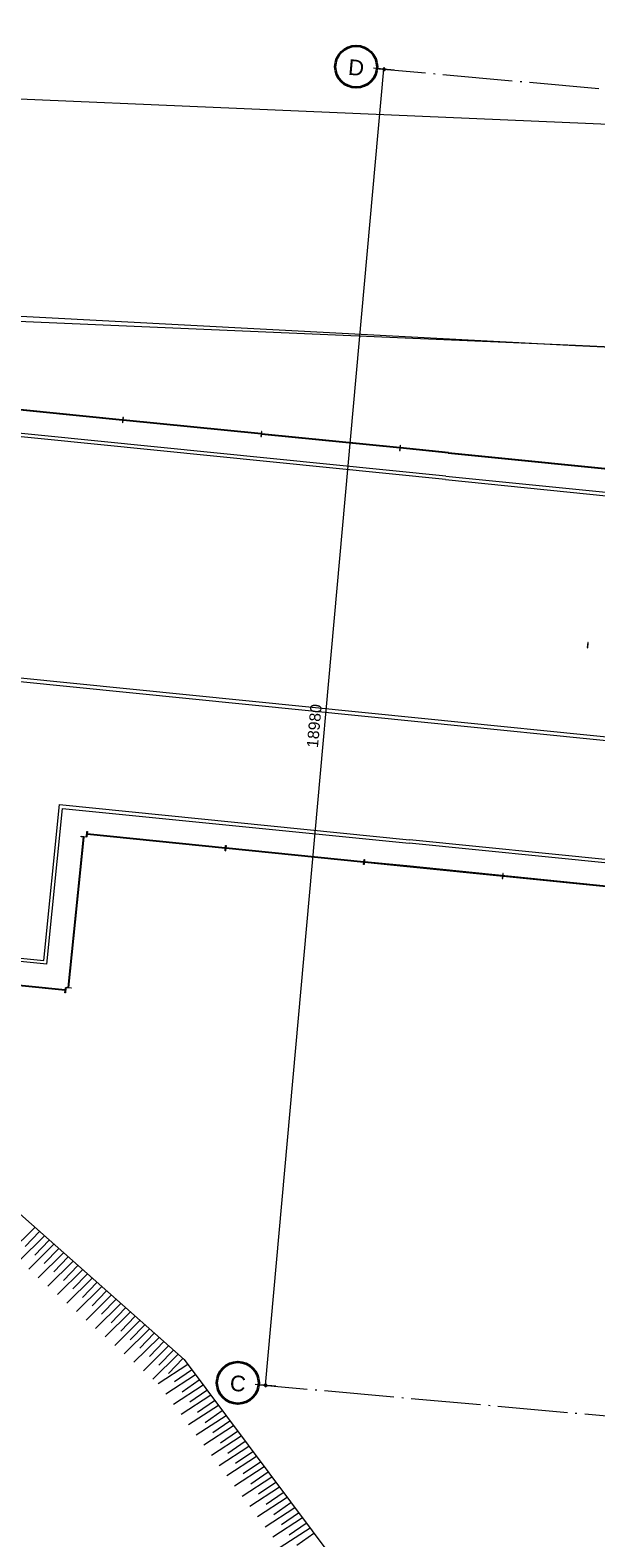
# Model space of a CAD drawing. Extents: x -294884 to 286267, y 0 to 1429765.
# Tile 25 of 178: x -15314 to -7193, y 193409 to 215066. Entities that reach past the tile are written whole.
import ezdxf

# ---------------------------------------------------------------- set-up
doc = ezdxf.new("R2010")
doc.units = 0
doc.header["$MEASUREMENT"] = 0
doc.linetypes.add('DASHDOT', pattern=[1250, 1000, -112.5, 25, -112.5])
for name, color, linetype in [('A-0020-KADER', 8, 'Continuous'), ('A-0030-STRAMIEN', 1, 'Continuous'), ('A-0038-STR-MAATLIJN', 1, 'Continuous'), ('A-1130-TXT+MT-BE', 1, 'Continuous')]:
    doc.layers.add(name, color=color, linetype=linetype)
doc.dimstyles.new('@D00GM', dxfattribs={"dimtxt": 135, "dimasz": 1, "dimexe": 0.18, "dimexo": 0.0625, "dimgap": 13.5, "dimtad": 1, "dimdec": 0, "dimzin": 0, "dimdsep": 46, "dimtxsty": 'Standard', "dimblk": '^SD00____100_10', "dimcen": 0.09, "dimse1": 1, "dimse2": 1, "dimclrd": 1, "dimadec": 0, "dimazin": 0, "dimtfac": 1, "dimtdec": 4, "dimtmove": 0, "dimatfit": 3, "dimfxl": 0, "dimtolj": 1, "dimtzin": 0, "dimlwd": 13, "dimarcsym": 0})
doc.dimstyles.new('@D03ST', dxfattribs={"dimtxt": 162, "dimasz": 1, "dimexe": 0.18, "dimexo": 0.0625, "dimgap": 16.2, "dimtad": 1, "dimdec": 0, "dimzin": 0, "dimdsep": 46, "dimtxsty": 'Standard', "dimblk": '^SD03____100_10', "dimcen": 0.09, "dimse1": 1, "dimse2": 1, "dimclrd": 1, "dimadec": 0, "dimazin": 0, "dimtfac": 1, "dimtdec": 4, "dimtmove": 0, "dimatfit": 3, "dimfxl": 0, "dimtolj": 1, "dimtzin": 0, "dimlwd": 13, "dimarcsym": 0})

# ---------------------------------------------------------------- blocks, each defined once
blk = doc.blocks.new('*D')
at = {"color": 7, "linetype": 'Continuous', "lineweight": 18}
for points in [[(63166, 119959), (63144, 119983), (63120, 119961), (63142, 119937)], [(79555, 118858), (79535, 118883), (79510, 118863), (79530, 118838)], [(78980, 118574), (78960, 118599), (78934, 118579), (78955, 118554)], [(79521, 118520), (79501, 118545), (79476, 118524), (79496, 118499)], [(79521, 118520), (79501, 118545), (79476, 118524), (79496, 118499)], [(79171, 115037), (79151, 115063), (79126, 115042), (79146, 115017)], [(79171, 115037), (79151, 115063), (79126, 115042), (79146, 115017)], [(62950, 114664), (62928, 114688), (62904, 114666), (62926, 114642)], [(78450, 113301), (78429, 113326), (78404, 113305), (78425, 113280)], [(78991, 113246), (78971, 113272), (78945, 113251), (78966, 113226)], [(78991, 113246), (78971, 113272), (78945, 113251), (78966, 113226)], [(78957, 112908), (78937, 112933), (78911, 112913), (78932, 112888)], [(-122398, 58301), (-122421, 58278), (-122398, 58255), (-122375, 58278)], [(-117098, 58298), (-117121, 58275), (-117098, 58252), (-117075, 58275)], [(26619, -2093), (26642, -2070), (26619, -2047), (26596, -2070)], [(26619, -2093), (26642, -2070), (26619, -2047), (26596, -2070)], [(31919, -2093), (31942, -2070), (31919, -2047), (31896, -2070)], [(31919, -2093), (31942, -2070), (31919, -2047), (31896, -2070)], [(117098, -58298), (117121, -58275), (117098, -58252), (117075, -58275)], [(122398, -58301), (122421, -58278), (122398, -58255), (122375, -58278)]]:
    blk.add_lwpolyline(points, close=True, dxfattribs=at)
at = {"color": 1, "linetype": 'Continuous', "lineweight": 13}
for points in [[(62927, 114665), (63143, 119960)], [(63293, 119954), (62993, 119966)], [(79682, 118845), (79383, 118875)], [(79499, 118522), (79533, 118860)], [(78427, 113303), (78957, 118577)], [(79106, 118562), (78808, 118592)], [(79148, 115040), (79499, 118522)], [(79648, 118507), (79349, 118537)], [(79648, 118507), (79349, 118537)], [(78968, 113249), (79148, 115040)], [(79298, 115025), (78999, 115055)], [(79298, 115025), (78999, 115055)], [(63077, 114659), (62777, 114671)], [(78576, 113288), (78278, 113318)], [(79118, 113234), (78819, 113264)], [(79118, 113234), (78819, 113264)], [(78934, 112910), (78968, 113249)], [(79084, 112895), (78785, 112925)], [(-122398, 58428), (-122398, 58128)], [(-117098, 58275), (-122398, 58278)], [(-117098, 58425), (-117098, 58125)], [(26619, -2220), (26619, -1920)], [(26619, -2220), (26619, -1920)], [(31919, -2220), (31919, -1920)], [(31919, -2220), (31919, -1920)], [(26619, -2070), (31919, -2070)], [(26619, -2070), (31919, -2070)], [(117098, -58425), (117098, -58125)], [(122398, -58428), (122398, -58128)], [(117098, -58275), (122398, -58278)]]:
    blk.add_lwpolyline(points, dxfattribs=at)
at = {"layer": 'A-0030-STRAMIEN', "color": 1, "linetype": 'Continuous', "lineweight": 13}
for points in [[(139855, 104285), (140818, 109496)], [(140965, 109469), (140670, 109524)], [(140003, 104257), (139708, 104312)], [(150193, -2166), (150193, -1866)], [(155493, -2166), (155493, -1866)], [(150193, -2016), (155493, -2016)], [(162027, -30782), (162027, -31082)], [(167327, -30932), (162027, -30932)], [(167327, -30782), (167327, -31082)]]:
    blk.add_lwpolyline(points, dxfattribs=at)
at = {"layer": 'A-0030-STRAMIEN', "color": 7, "linetype": 'Continuous', "lineweight": 18}
for points in [[(140840, 109492), (140822, 109519), (140795, 109501), (140814, 109474)], [(139878, 104280), (139859, 104307), (139833, 104289), (139851, 104262)], [(150193, -2039), (150216, -2016), (150193, -1993), (150170, -2016)], [(155493, -2039), (155516, -2016), (155493, -1993), (155470, -2016)], [(162027, -30909), (162004, -30932), (162027, -30955), (162050, -30932)], [(167327, -30909), (167304, -30932), (167327, -30955), (167350, -30932)]]:
    blk.add_lwpolyline(points, close=True, dxfattribs=at)
at = {"layer": 'A-0038-STR-MAATLIJN', "color": 1, "linetype": 'Continuous', "lineweight": 13}
for points in [[(54211, 116191), (54774, 129790)], [(54924, 129784), (54624, 129797)], [(93531, 103792), (95230, 122696)], [(95379, 122683), (95080, 122709)], [(54361, 116185), (54061, 116197)], [(132939, 106441), (134733, 116156)], [(134881, 116129), (134586, 116184)], [(140523, 109551), (141512, 114908)], [(141660, 114881), (141365, 114935)], [(139716, 105182), (140523, 109551)], [(140670, 109524), (140375, 109578)], [(140670, 109524), (140375, 109578)], [(133086, 106414), (132791, 106468)], [(139560, 104339), (139716, 105182)], [(139863, 105155), (139568, 105209)], [(139863, 105155), (139568, 105209)], [(139708, 104312), (139413, 104366)], [(93680, 103778), (93382, 103805)], [(58982, 102621), (58994, 102921)], [(58988, 102771), (64711, 102534)], [(64705, 102384), (64717, 102684)], [(136364, 96015), (136419, 96310)], [(136392, 96163), (141960, 95134)], [(141932, 94987), (141987, 95282)], [(98404, 84548), (98430, 84847)], [(98417, 84697), (105364, 84073)], [(105351, 83924), (105378, 84222)], [(27759, -1151), (27759, -1451)], [(41370, -1298), (27759, -1301)], [(41370, -1148), (41370, -1448)], [(80074, -1152), (80074, -1452)], [(99055, -1298), (80074, -1302)], [(99055, -1148), (99055, -1448)], [(151050, -1420), (151050, -1120)], [(151050, -1270), (160941, -1270)], [(160941, -1420), (160941, -1120)], [(150193, -1866), (150193, -1566)], [(150193, -1716), (151050, -1716)], [(151050, -1866), (151050, -1566)], [(151050, -1866), (151050, -1566)], [(151050, -1716), (155493, -1716)], [(155493, -1866), (155493, -1566)], [(155493, -1866), (155493, -1566)], [(155493, -1716), (160941, -1716)], [(160941, -1866), (160941, -1566)], [(163921, -1933), (163921, -1633)], [(167496, -1933), (167496, -1633)], [(85620, -2081), (85620, -1781)], [(85620, -2081), (85620, -1781)], [(163921, -1783), (167496, -1783)], [(87964, -2761), (87964, -2461)], [(89764, -2761), (89764, -2461)], [(89764, -2761), (89764, -2461)], [(93264, -2761), (93264, -2461)], [(87964, -2611), (89764, -2611)], [(89764, -2611), (93264, -2611)], [(16419, -29459), (16419, -29759)], [(16419, -29609), (30030, -29612)], [(30030, -29462), (30030, -29762)], [(85801, -29491), (85801, -29791)], [(85801, -29641), (104781, -29645)], [(104781, -29495), (104781, -29795)], [(156589, -30203), (156589, -29903)], [(166470, -30053), (156589, -30053)], [(166470, -30203), (166470, -29903)], [(91591, -30907), (91591, -30607)], [(95091, -30907), (95091, -30607)], [(95091, -30907), (95091, -30607)], [(96891, -30907), (96891, -30607)], [(95091, -30757), (91591, -30757)], [(96891, -30757), (95091, -30757)]]:
    blk.add_lwpolyline(points, dxfattribs=at)
at = {"layer": 'A-0038-STR-MAATLIJN', "color": 7, "linetype": 'Continuous', "lineweight": 18}
for points in [[(54797, 129790), (54775, 129813), (54751, 129791), (54773, 129768)], [(95253, 122694), (95232, 122719), (95207, 122698), (95228, 122673)], [(54234, 116190), (54212, 116214), (54188, 116192), (54210, 116168)], [(134756, 116152), (134737, 116179), (134711, 116161), (134729, 116134)], [(141535, 114904), (141516, 114930), (141490, 114912), (141508, 114885)], [(140545, 109547), (140527, 109574), (140500, 109555), (140519, 109528)], [(140545, 109547), (140527, 109574), (140500, 109555), (140519, 109528)], [(132961, 106437), (132943, 106463), (132916, 106445), (132934, 106418)], [(139738, 105178), (139720, 105205), (139693, 105186), (139712, 105159)], [(139738, 105178), (139720, 105205), (139693, 105186), (139712, 105159)], [(139583, 104335), (139564, 104362), (139538, 104343), (139556, 104317)], [(93554, 103790), (93533, 103815), (93508, 103794), (93529, 103769)], [(58987, 102748), (59011, 102770), (58989, 102794), (58965, 102772)], [(64710, 102511), (64734, 102533), (64712, 102557), (64688, 102535)], [(136387, 96140), (136414, 96158), (136396, 96185), (136369, 96167)], [(141956, 95112), (141982, 95130), (141964, 95157), (141937, 95138)], [(98415, 84674), (98440, 84695), (98419, 84720), (98394, 84699)], [(105362, 84050), (105387, 84071), (105366, 84096), (105342, 84075)], [(27759, -1278), (27736, -1301), (27759, -1324), (27782, -1301)], [(41370, -1275), (41347, -1298), (41370, -1321), (41393, -1298)], [(80074, -1279), (80051, -1302), (80074, -1325), (80097, -1302)], [(99055, -1275), (99032, -1298), (99055, -1321), (99078, -1298)], [(151050, -1293), (151073, -1270), (151050, -1247), (151027, -1270)], [(160941, -1293), (160964, -1270), (160941, -1247), (160918, -1270)], [(150193, -1739), (150216, -1716), (150193, -1693), (150170, -1716)], [(151050, -1739), (151073, -1716), (151050, -1693), (151027, -1716)], [(151050, -1739), (151073, -1716), (151050, -1693), (151027, -1716)], [(155493, -1739), (155516, -1716), (155493, -1693), (155470, -1716)], [(155493, -1739), (155516, -1716), (155493, -1693), (155470, -1716)], [(160941, -1739), (160964, -1716), (160941, -1693), (160918, -1716)], [(85620, -1954), (85643, -1931), (85620, -1908), (85597, -1931)], [(85620, -1954), (85643, -1931), (85620, -1908), (85597, -1931)], [(163921, -1806), (163944, -1783), (163921, -1760), (163898, -1783)], [(167496, -1806), (167519, -1783), (167496, -1760), (167473, -1783)], [(87964, -2634), (87987, -2611), (87964, -2588), (87941, -2611)], [(89764, -2634), (89787, -2611), (89764, -2588), (89741, -2611)], [(89764, -2634), (89787, -2611), (89764, -2588), (89741, -2611)], [(93264, -2634), (93287, -2611), (93264, -2588), (93241, -2611)], [(16419, -29586), (16442, -29609), (16419, -29632), (16396, -29609)], [(30030, -29589), (30053, -29612), (30030, -29635), (30007, -29612)], [(85801, -29618), (85824, -29641), (85801, -29664), (85778, -29641)], [(104781, -29622), (104804, -29645), (104781, -29668), (104758, -29645)], [(156589, -30076), (156566, -30053), (156589, -30030), (156612, -30053)], [(166470, -30076), (166447, -30053), (166470, -30030), (166492, -30053)], [(91591, -30780), (91568, -30757), (91591, -30734), (91614, -30757)], [(95091, -30780), (95068, -30757), (95091, -30734), (95114, -30757)], [(95091, -30780), (95068, -30757), (95091, -30734), (95114, -30757)], [(96891, -30780), (96868, -30757), (96891, -30734), (96914, -30757)]]:
    blk.add_lwpolyline(points, close=True, dxfattribs=at)
at = {"layer": 'A-0038-STR-MAATLIJN', "color": 1, "linetype": 'Continuous'}
blk.add_point((85620, -1931), dxfattribs=at)
at = {"layer": 'A-1130-TXT+MT-BE', "color": 1, "linetype": 'Continuous', "lineweight": 13}
for points in [[(62774, 119975), (63160, 129448)], [(63310, 129442), (63010, 129455)], [(62923, 119969), (62624, 119981)], [(62923, 119969), (62624, 119981)], [(62604, 115818), (62774, 119975)], [(62754, 115812), (62454, 115824)], [(62754, 115812), (62454, 115824)], [(62558, 114679), (62604, 115818)], [(62708, 114673), (62408, 114685)], [(-131879, 58064), (-131879, 57764)], [(-122398, 58058), (-122398, 57758)], [(-122398, 58058), (-122398, 57758)], [(-118237, 58056), (-118237, 57756)], [(-118237, 58056), (-118237, 57756)], [(-117097, 58055), (-117097, 57755)], [(-122398, 57908), (-131879, 57914)], [(-118237, 57906), (-122398, 57908)], [(-117097, 57905), (-118237, 57906)], [(26618, -1850), (26618, -1550)], [(26618, -1700), (27759, -1700)], [(27759, -1850), (27759, -1550)], [(27759, -1850), (27759, -1550)], [(27759, -1700), (31919, -1700)], [(31919, -1850), (31919, -1550)], [(31919, -1850), (31919, -1550)], [(31919, -1700), (41400, -1700)], [(41400, -1850), (41400, -1550)], [(25452, -30820), (25452, -30520)], [(30752, -30820), (30752, -30520)], [(25452, -30670), (30752, -30670)], [(71110, -33871), (70810, -33871)], [(70960, -34871), (70960, -33871)], [(115190, -33871), (114890, -33871)], [(115040, -34871), (115040, -33871)], [(71110, -34871), (70810, -34871)], [(115190, -34871), (114890, -34871)], [(117097, -58055), (117097, -57755)], [(118237, -58056), (118237, -57756)], [(118237, -58056), (118237, -57756)], [(122398, -58058), (122398, -57758)], [(122398, -58058), (122398, -57758)], [(131879, -58064), (131879, -57764)], [(117097, -57905), (118237, -57906)], [(118237, -57906), (122398, -57908)], [(122398, -57908), (131879, -57914)]]:
    blk.add_lwpolyline(points, dxfattribs=at)
at = {"layer": 'A-1130-TXT+MT-BE', "color": 7, "linetype": 'Continuous', "lineweight": 18}
for points in [[(63183, 129448), (63161, 129471), (63137, 129449), (63159, 129426)], [(62797, 119974), (62774, 119998), (62751, 119976), (62773, 119952)], [(62797, 119974), (62774, 119998), (62751, 119976), (62773, 119952)], [(62627, 115817), (62605, 115841), (62581, 115819), (62603, 115795)], [(62627, 115817), (62605, 115841), (62581, 115819), (62603, 115795)], [(62581, 114678), (62559, 114702), (62535, 114680), (62557, 114656)], [(-131879, 57937), (-131902, 57914), (-131879, 57891), (-131856, 57914)], [(-122398, 57931), (-122421, 57908), (-122398, 57885), (-122375, 57908)], [(-122398, 57931), (-122421, 57908), (-122398, 57885), (-122375, 57908)], [(-118237, 57929), (-118260, 57906), (-118237, 57883), (-118214, 57906)], [(-118237, 57929), (-118260, 57906), (-118237, 57883), (-118214, 57906)], [(-117097, 57928), (-117120, 57905), (-117097, 57882), (-117074, 57905)], [(26618, -1723), (26641, -1700), (26618, -1677), (26595, -1700)], [(27759, -1723), (27782, -1700), (27759, -1677), (27736, -1700)], [(27759, -1723), (27782, -1700), (27759, -1677), (27736, -1700)], [(31919, -1723), (31942, -1700), (31919, -1677), (31896, -1700)], [(31919, -1723), (31942, -1700), (31919, -1677), (31896, -1700)], [(41400, -1723), (41423, -1700), (41400, -1677), (41377, -1700)], [(25452, -30693), (25475, -30670), (25452, -30647), (25429, -30670)], [(30752, -30693), (30775, -30670), (30752, -30647), (30729, -30670)], [(70982, -33871), (70960, -33848), (70937, -33871), (70960, -33894)], [(115063, -33871), (115040, -33848), (115017, -33871), (115040, -33894)], [(70982, -34871), (70960, -34848), (70937, -34871), (70960, -34894)], [(115063, -34871), (115040, -34848), (115017, -34871), (115040, -34894)], [(117097, -57928), (117120, -57905), (117097, -57882), (117074, -57905)], [(118237, -57929), (118260, -57906), (118237, -57883), (118214, -57906)], [(118237, -57929), (118260, -57906), (118237, -57883), (118214, -57906)], [(122398, -57931), (122421, -57908), (122398, -57885), (122375, -57908)], [(122398, -57931), (122421, -57908), (122398, -57885), (122375, -57908)], [(131879, -57937), (131902, -57914), (131879, -57891), (131856, -57914)]]:
    blk.add_lwpolyline(points, close=True, dxfattribs=at)
at = {"color": 7, "linetype": 'Continuous', "char_height": 135, "attachment_point": 7, "line_spacing_factor": 0.933333}
for s, insert, rotation in [('{\\fArial|b0|i0|c12|p0;340}', (79443, 118543), 84.2582), ('{\\fArial|b0|i0|c12|p0;5300}', (62969, 117109), 87.6654), ('{\\fArial|b0|i0|c12|p0;3500}', (79246, 116581), 84.2577), ('{\\fArial|b0|i0|c12|p0;5300}', (78614, 115740), 84.2577), ('{\\fArial|b0|i0|c12|p0;1800}', (78980, 113945), 84.2577), ('{\\fArial|b0|i0|c12|p0;340}', (78879, 112931), 84.2582), ('{\\fArial|b0|i0|c12|p0;5300}', (-119954, 58369), 359.9654), ('{\\fArial|b0|i0|c12|p0;5300}', (119541, -58219), 359.9654)]:
    blk.add_mtext(s, dxfattribs=dict(at, insert=insert, rotation=rotation))
at = {"color": 7, "linetype": 'Continuous', "insert": (29063, -2013), "char_height": 135, "attachment_point": 7, "line_spacing_factor": 0.933333}
blk.add_mtext('{\\fArial|b0|i0|c12|p0;5300}', dxfattribs=at)
blk.add_mtext('{\\fArial|b0|i0|c12|p0;5300}', dxfattribs=at)
at = {"layer": 'A-0030-STRAMIEN', "color": 7, "linetype": 'Continuous', "insert": (140224, 106660), "char_height": 162, "attachment_point": 7, "rotation": 79.5354, "line_spacing_factor": 0.933333}
blk.add_mtext('{\\fArial|b0|i0|c12|p0;5300}', dxfattribs=at)
at = {"layer": 'A-0030-STRAMIEN', "color": 7, "linetype": 'Continuous', "char_height": 162, "attachment_point": 7, "line_spacing_factor": 0.933333}
for insert in [(152596, -1947), (164429, -30821)]:
    blk.add_mtext('{\\fArial|b0|i0|c12|p0;5300}', dxfattribs=dict(at, insert=insert))
at = {"layer": 'A-0038-STR-MAATLIJN', "color": 7, "linetype": 'Continuous', "char_height": 162, "attachment_point": 7, "line_spacing_factor": 0.933333}
for s, insert, rotation in [('{\\fArial|b0|i0|c12|p0;13611}', (54411, 122684), 87.6307), ('{\\fArial|b0|i0|c12|p0;18980}', (94284, 112942), 84.865), ('{\\fArial|b0|i0|c12|p0;5448}', (140905, 111999), 79.5354), ('{\\fArial|b0|i0|c12|p0;9880}', (133723, 111068), 79.535), ('{\\fArial|b0|i0|c12|p0;4443}', (140007, 107136), 79.5354), ('{\\fArial|b0|i0|c12|p0;857}', (139536, 104591), 79.5354), ('{\\fArial|b0|i0|c12|p0;5728}', (61605, 102732), 357.6307), ('{\\fArial|b0|i0|c12|p0;5662}', (138945, 95761), 349.535), ('{\\fArial|b0|i0|c12|p0;6975}', (101650, 84476), 354.865), ('{\\fArial|b0|i0|c12|p0;13611}', (34255, -1189), 0.011), ('{\\fArial|b0|i0|c12|p0;18980}', (89255, -1189), 0.011), ('{\\fArial|b0|i0|c12|p0;9890}', (155748, -1201), 0), ('{\\fArial|b0|i0|c12|p0;13611}', (22915, -29499), 359.989), ('{\\fArial|b0|i0|c12|p0;18980}', (94982, -29532), 359.989), ('{\\fArial|b0|i0|c12|p0;9880}', (161282, -29984), 360)]:
    blk.add_mtext(s, dxfattribs=dict(at, insert=insert, rotation=rotation))
for s, insert in [('{\\fArial|b0|i0|c12|p0;857}', (150436, -1647)), ('{\\fArial|b0|i0|c12|p0;4443}', (153024, -1647)), ('{\\fArial|b0|i0|c12|p0;5448}', (157970, -1647)), ('{\\fArial|b0|i0|c12|p0;3575}', (165461, -1714)), ('{\\fArial|b0|i0|c12|p0;1800}', (88617, -2542)), ('{\\fArial|b0|i0|c12|p0;3500}', (91267, -2542)), ('{\\fArial|b0|i0|c12|p0;3500}', (93094, -30688)), ('{\\fArial|b0|i0|c12|p0;1800}', (95744, -30688))]:
    blk.add_mtext(s, dxfattribs=dict(at, insert=insert))
at = {"layer": 'A-1130-TXT+MT-BE', "color": 7, "linetype": 'Continuous', "char_height": 135, "attachment_point": 7, "line_spacing_factor": 0.933333}
for s, insert, rotation in [('{\\fArial|b0|i0|c12|p0;9481}', (62901, 124508), 87.6653), ('{\\fArial|b0|i0|c12|p0;4160}', (62623, 117693), 87.6653), ('{\\fArial|b0|i0|c12|p0;1140}', (62515, 115045), 87.6653), ('{\\fArial|b0|i0|c12|p0;9481}', (-127344, 58004), 359.9653), ('{\\fArial|b0|i0|c12|p0;4160}', (-120524, 58000), 359.9653), ('{\\fArial|b0|i0|c12|p0;1140}', (-117873, 57998), 359.9653), ('{\\fArial|b0|i0|c12|p0;1140}', (26982, -1643), 360), ('{\\fArial|b0|i0|c12|p0;4160}', (29633, -1643), 360), ('{\\fArial|b0|i0|c12|p0;9481}', (36454, -1643), 360), ('{\\fArial|b0|i0|c12|p0;1000}', (70902, -34578), 90), ('{\\fArial|b0|i0|c12|p0;1000}', (114982, -34578), 90), ('{\\fArial|b0|i0|c12|p0;1140}', (117461, -57848), 359.9654), ('{\\fArial|b0|i0|c12|p0;4160}', (120111, -57849), 359.9654), ('{\\fArial|b0|i0|c12|p0;9481}', (126932, -57853), 359.9654)]:
    blk.add_mtext(s, dxfattribs=dict(at, insert=insert, rotation=rotation))
at = {"layer": 'A-1130-TXT+MT-BE', "color": 7, "linetype": 'Continuous', "insert": (27896, -30612), "char_height": 135, "attachment_point": 7, "line_spacing_factor": 0.933333}
blk.add_mtext('{\\fArial|b0|i0|c12|p0;5300}', dxfattribs=at)
blk = doc.blocks.new('^SD03____100_10')
at = {"layer": 'A-0038-STR-MAATLIJN', "color": 7, "linetype": 'Continuous', "lineweight": 18}
blk.add_lwpolyline([(0, -23), (23, 0), (0, 23), (-23, 0)], close=True, dxfattribs=at)
at = {"layer": 'A-0038-STR-MAATLIJN', "color": 1, "linetype": 'Continuous', "lineweight": 13}
blk.add_lwpolyline([(0, -150), (0, 150)], dxfattribs=at)
blk = doc.blocks.new('^SD00____100_10')
at = {"layer": 'A-1130-TXT+MT-BE', "color": 7, "linetype": 'Continuous', "lineweight": 18}
blk.add_lwpolyline([(0, -23), (23, 0), (0, 23), (-23, 0)], close=True, dxfattribs=at)
at = {"layer": 'A-1130-TXT+MT-BE', "color": 1, "linetype": 'Continuous', "lineweight": 13}
blk.add_lwpolyline([(0, -150), (0, 150)], dxfattribs=at)
blk = doc.blocks.new('M-NIEUW_10')
at = {"color": 8, "linetype": 'Continuous', "lineweight": 5}
for points in [[(99461.4, 121858), (66938.4, 123257.3)], [(96115.7, 116800.9), (99033.1, 116507.5), (109354.7, 115618.9), (113491.5, 114804.9)], [(96120.7, 116850.6), (99037.8, 116557.3), (109361.7, 115668.5), (113501.1, 114854)], [(112815.8, 111370.8), (108865.3, 112148.1), (98707.9, 113022.5), (95765.5, 113318.4)], [(112825.4, 111419.8), (108872.3, 112197.7), (98712.6, 113072.3), (95770.5, 113368.2)], [(112477.9, 109653.7), (108620.6, 110412.7), (98545.3, 111280.1), (95590.4, 111577.2)], [(112487.5, 109702.8), (108627.6, 110462.3), (98550, 111329.9), (95595.4, 111627)]]:
    blk.add_lwpolyline(points, dxfattribs=at)
for points in [[(111133.8, 118246.7, -0.0093167), (97981.6, 118728.8), (54516, 120598.8)], [(66831.2, 120376), (97981.6, 118728.8, 0.0093167), (111133.8, 118246.7)]]:
    blk.add_lwpolyline(points, format="xyb", dxfattribs=at)
at = {"color": 7, "linetype": 'Continuous', "lineweight": 18}
for points in [[(91481.8, 117694), (91474.3, 117619.4), (91481.2, 117618.7), (91488.8, 117693.3)], [(93471.8, 117493.9), (93464.2, 117419.3), (93471.2, 117418.6), (93478.7, 117493.2)], [(95461.7, 117293.8), (95454.2, 117219.2), (95461.2, 117218.5), (95468.7, 117293.1)], [(98156.3, 114461.8), (98148.8, 114387.2), (98155.8, 114386.5), (98159, 114418.8), (98160, 114428.8), (98163.2, 114461.1)], [(90883.9, 111678.6), (90958.5, 111671.1), (90957.8, 111664.2), (90883.2, 111671.7)], [(90973, 111745.1), (90965.5, 111670.4), (90958.5, 111671.1), (90966, 111745.8)], [(92963, 111544.9), (92955.5, 111470.3), (92948.5, 111471), (92956, 111545.6)], [(94952.9, 111344.8), (94945.4, 111270.2), (94938.5, 111270.9), (94946, 111345.5)], [(96935.9, 111145.4), (96928.4, 111070.8), (96935.4, 111070.1), (96938.6, 111102.5), (96939.7, 111112.4), (96942.9, 111144.7)], [(90650.6, 109428.7), (90658.1, 109503.3), (90665.1, 109502.6), (90657.6, 109428)], [(90739.7, 109495.1), (90665.1, 109502.6), (90665.8, 109509.6), (90740.4, 109502.1)]]:
    blk.add_lwpolyline(points, close=True, dxfattribs=at)
at = {"color": 1, "linetype": 'Continuous', "lineweight": 13}
for points in [[(96154, 117181.5), (99068.7, 116888.3), (109408.2, 115998.2), (113565.3, 115180.2)], [(96155, 117191.4), (99069.6, 116898.3), (109409.6, 116008.1), (113567.2, 115190)], [(112412.7, 109322.6), (108573.4, 110078), (98514, 110944), (95556.6, 111241.4)], [(112414.6, 109332.4), (108574.8, 110087.9), (98514.9, 110954), (95557.6, 111251.4)]]:
    blk.add_lwpolyline(points, dxfattribs=at)
at = {"color": 9, "linetype": 'Continuous', "lineweight": 13}
for points in [[(76484.1, 108614.1), (82236, 108233.8), (85115.5, 108111.6), (89531.3, 106667.7), (92359.7, 104162.2), (95413.5, 100074), (94845.4, 96002.5)], [(90217.1, 106060), (89855.7, 105701.5)], [(90354.3, 105938.6), (89992.8, 105580)], [(90079.2, 105783.9), (90286, 105999.2)], [(90491.5, 105817.1), (90130.1, 105458.6)], [(90216.4, 105662.5), (90423.3, 105877.6)], [(90628.7, 105695.5), (90267.2, 105336.9)], [(90353.6, 105541), (90560.5, 105756)], [(90765.8, 105574), (90404.4, 105215.5)], [(90490.8, 105419.4), (90697.5, 105634.6)], [(90628.1, 105297.9), (90834.9, 105513)], [(90903, 105452.4), (90541.6, 105093.8)], [(91040.2, 105330.9), (90678.8, 104972.4)], [(90765.1, 105176.3), (90972.1, 105391.4)], [(90902.3, 105054.8), (91109.3, 105270)], [(91177.4, 105209.4), (90815.9, 104850.9)], [(91314.6, 105087.8), (90953.2, 104729.2)], [(91039.7, 104933.1), (91246.4, 105148.4)], [(91451.9, 104966.3), (91090.4, 104607.8)], [(91176.9, 104811.7), (91383.6, 105026.9)], [(91589.2, 104844.7), (91227.8, 104486.1)], [(91314.2, 104690.1), (91520.8, 104905.4)], [(91726.4, 104723.1), (91364.9, 104364.5)], [(91451.3, 104568.5), (91658.1, 104783.8)], [(91588.5, 104447), (91795.2, 104662.2)], [(91863.6, 104601.6), (91502, 104243)], [(92000.7, 104480.1), (91639.2, 104121.6)], [(91725.7, 104325.5), (91932.4, 104540.7)], [(91863, 104203.9), (92069.6, 104419.2)], [(92138, 104358.5), (91776.6, 103999.9)], [(92275.2, 104237), (91913.8, 103878.4)], [(92000.1, 104082.3), (92207, 104297.6)], [(92137.3, 103960.8), (92344.2, 104176.1)], [(92414.2, 104088.9), (91987.5, 103811.2)], [(92223.2, 103846.5), (92469.3, 104015.3)], [(92524, 103942.1), (92097.2, 103664.4)], [(92633.5, 103795.3), (92206.9, 103517.6)], [(92332.9, 103699.7), (92579, 103868.5)], [(92743.3, 103648.3), (92316.7, 103370.6)], [(92442.7, 103552.8), (92688.7, 103721.7)], [(92552.3, 103405.9), (92798.5, 103574.7)], [(92853, 103501.5), (92426.3, 103223.8)], [(92962.8, 103354.7), (92535.9, 103077)], [(92661.9, 103259.1), (92908.2, 103427.9)], [(93072.5, 103207.9), (92645.8, 102930.2)], [(92771.7, 103112.3), (93017.9, 103281.1)], [(92881.4, 102965.6), (93127.5, 103134.2)], [(93182.1, 103061), (92755.3, 102783.3)], [(93291.7, 102914.2), (92865, 102636.5)], [(92991, 102818.6), (93237.1, 102987.4)], [(93401.4, 102767.3), (92974.7, 102489.5)], [(93100.8, 102671.8), (93346.9, 102840.5)], [(93210.3, 102524.9), (93456.6, 102693.6)], [(93511, 102620.5), (93084.4, 102342.8)], [(93620.8, 102473.7), (93193.9, 102196)], [(93320, 102378.1), (93566.3, 102546.8)], [(93730.4, 102326.8), (93303.8, 102049)], [(93429.8, 102231.2), (93675.9, 102400)], [(93539.5, 102084.3), (93785.5, 102253.1)], [(93840.1, 102179.9), (93413.4, 101902.2)], [(93949.9, 102033), (93523.2, 101755.3)], [(93649.3, 101937.4), (93895.2, 102106.3)], [(94059.6, 101886.1), (93632.8, 101608.4)], [(93758.9, 101790.5), (94005, 101959.4)], [(93868.5, 101643.7), (94114.6, 101812.5)], [(94169.3, 101739.3), (93742.5, 101461.6)], [(93978.2, 101496.9), (94224.3, 101665.7)]]:
    blk.add_lwpolyline(points, dxfattribs=at)
at = {"layer": 'A-0020-KADER', "color": 1, "linetype": 'Continuous', "lineweight": 13}
for points in [[(91477.5, 117651.7), (89574.1, 117843.1)], [(91478.5, 117661.7), (89575.1, 117853.1)], [(91477.5, 117651.7), (91478.5, 117661.7)], [(91485.5, 117661), (91484.5, 117651)], [(93467.5, 117451.6), (91484.5, 117651)], [(93468.5, 117461.6), (91485.5, 117661)], [(93467.5, 117451.6), (93468.5, 117461.6)], [(93475.5, 117460.9), (93474.5, 117450.9)], [(95457.5, 117251.5), (93474.5, 117450.9)], [(95458.5, 117261.4), (93475.5, 117460.9)], [(95457.5, 117251.5), (95458.5, 117261.4)], [(95465.4, 117260.7), (95464.4, 117250.8)], [(96154, 117181.5), (95464.4, 117250.8)], [(96155, 117191.4), (95465.4, 117260.7)], [(90698.1, 109506.3), (90915.6, 111668.4)], [(90708.1, 109505.3), (90925.5, 111667.4)], [(90925.5, 111667.4), (90915.6, 111668.4)], [(90969.8, 111712.7), (90968.8, 111702.8)], [(92951.8, 111503.4), (90968.8, 111702.8)], [(92952.8, 111513.3), (90969.8, 111712.7)], [(92948.5, 111471), (92955.5, 111470.3)], [(92951.8, 111503.4), (92952.8, 111513.3)], [(92959.7, 111512.6), (92958.7, 111502.7)], [(94941.7, 111303.2), (92958.7, 111502.7)], [(94942.7, 111313.2), (92959.7, 111512.6)], [(94941.7, 111303.2), (94942.7, 111313.2)], [(94949.7, 111312.5), (94948.7, 111302.5)], [(95556.6, 111241.4), (94948.7, 111302.5)], [(95557.6, 111251.4), (94949.7, 111312.5)], [(90653.9, 109461), (88750.5, 109652.4)], [(90654.9, 109471), (88751.5, 109662.4)], [(90653.9, 109461), (90654.9, 109471)], [(90698.1, 109506.3), (90708.1, 109505.3)]]:
    blk.add_lwpolyline(points, dxfattribs=at)
at = {"layer": 'A-0020-KADER', "color": 8, "linetype": 'Continuous', "lineweight": 5}
for points in [[(96115.7, 116800.9), (89449.3, 117471.2)], [(96120.7, 116850.6), (89454.3, 117521)], [(95765.5, 113318.4), (89099.1, 113988.8)], [(95770.5, 113368.2), (89104.1, 114038.6)], [(90345.6, 109893.5), (90570.7, 112132.2)], [(90390.4, 109838.8), (90615.5, 112077.5)], [(90570.7, 112132.2), (95595.4, 111627)], [(90615.5, 112077.5), (95590.4, 111577.2)], [(90390.4, 109838.8), (79445.5, 110939.4)], [(79500.3, 110984.1), (90345.6, 109893.5)]]:
    blk.add_lwpolyline(points, dxfattribs=at)
at = {"layer": 'A-0030-STRAMIEN', "color": 1, "linetype": 'DASHDOT', "lineweight": 13}
for points in [[(94831.3, 122731.9), (110216.2, 121349.3)], [(93132.5, 103827.5), (108517.4, 102445)]]:
    blk.add_lwpolyline(points, dxfattribs=at)
at = {"layer": 'A-0038-STR-MAATLIJN', "color": 7, "linetype": 'Continuous'}
dim = blk.add_linear_dim(base=(64710.9, 102534), p1=(59534.3, 115970.7), p2=(65257.1, 115733.9), dimstyle='@D03ST', override={"dimpost": '{\\fArial|b0|i0|c12|p0;<>}'}, dxfattribs=at)
dim.commit()
dim.dimension.update_dxf_attribs({"geometry": '*D', "text_midpoint": (61849.5, 102652.4)})
dim = blk.add_linear_dim(base=(54773.9688, 129790.4766), p1=(54209.2734, 116191.0156), p2=(54773.9688, 129790.4766), angle=90, dimstyle='@D03ST', override={"dimpost": '{\\fArial|b0|i0|c12|p0;<>}'}, dxfattribs=at)
dim.commit()
dim.dimension.update_dxf_attribs({"geometry": '*D', "text_midpoint": (54492.6172, 122990.7031)})
at = {"linetype": 'Continuous'}
for points in [[(94858.2, 123030.6), (94889.3, 123026.2), (94919.7, 123018.5), (94949.2, 123007.7), (94977.4, 122993.9), (95004, 122977.2), (95028.7, 122957.8), (95051.2, 122935.9), (95071.4, 122911.8), (95088.8, 122885.8), (95103.5, 122858), (95115.2, 122828.9), (95123.8, 122798.7), (95129.2, 122767.7), (95131.3, 122736.4), (95130.1, 122705), (95125.7, 122673.9), (95118, 122643.5), (95107.2, 122614), (95093.4, 122585.8), (95076.7, 122559.2), (95057.3, 122534.5), (95035.4, 122512), (95011.3, 122491.8), (94985.2, 122474.4), (94957.5, 122459.7), (94928.4, 122448), (94898.1, 122439.4), (94867.2, 122434), (94835.9, 122431.9), (94804.5, 122433.1), (94773.4, 122437.5), (94743, 122445.2), (94713.5, 122456), (94685.3, 122469.8), (94658.7, 122486.5), (94634, 122505.9), (94611.5, 122527.8), (94591.3, 122551.9), (94573.8, 122577.9), (94559.2, 122605.7), (94547.5, 122634.8), (94538.9, 122665), (94533.5, 122696), (94531.4, 122727.3), (94532.6, 122758.7), (94537, 122789.8), (94544.7, 122820.2), (94555.5, 122849.7), (94569.3, 122877.9), (94586, 122904.5), (94605.4, 122929.2), (94627.3, 122951.7), (94651.4, 122971.9), (94677.4, 122989.4), (94705.2, 123004), (94734.3, 123015.7), (94764.5, 123024.3), (94795.5, 123029.7), (94826.8, 123031.8)], [(93159.4, 104126.3), (93190.5, 104121.9), (93220.9, 104114.2), (93250.4, 104103.4), (93278.6, 104089.6), (93305.2, 104072.9), (93329.9, 104053.5), (93352.4, 104031.6), (93372.6, 104007.5), (93390.1, 103981.4), (93404.7, 103953.7), (93416.4, 103924.5), (93425, 103894.3), (93430.4, 103863.4), (93432.5, 103832.1), (93431.3, 103800.7), (93426.9, 103769.6), (93419.2, 103739.1), (93408.4, 103709.7), (93394.6, 103681.5), (93377.9, 103654.9), (93358.5, 103630.2), (93336.6, 103607.6), (93312.5, 103587.5), (93286.5, 103570), (93258.7, 103555.3), (93229.6, 103543.6), (93199.4, 103535.1), (93168.4, 103529.7), (93137.1, 103527.6), (93105.7, 103528.7), (93074.6, 103533.2), (93044.2, 103540.8), (93014.7, 103551.7), (92986.5, 103565.5), (92959.9, 103582.2), (92935.2, 103601.6), (92912.7, 103623.4), (92892.5, 103647.5), (92875, 103673.6), (92860.4, 103701.4), (92848.7, 103730.5), (92840.1, 103760.7), (92834.7, 103791.7), (92832.6, 103823), (92833.8, 103854.4), (92838.2, 103885.5), (92845.9, 103915.9), (92856.7, 103945.4), (92870.5, 103973.6), (92887.2, 104000.2), (92906.6, 104024.9), (92928.5, 104047.4), (92952.6, 104067.5), (92978.6, 104085), (93006.4, 104099.7), (93035.5, 104111.4), (93065.7, 104120), (93096.7, 104125.4), (93128, 104127.5)]]:
    blk.add_wipeout(points, dxfattribs=at).dxf.layer = 'A-0030-STRAMIEN'
at = {"layer": 'A-0030-STRAMIEN', "color": 4, "linetype": 'Continuous', "lineweight": 35}
for centre in [(94831.3, 122731.9), (93132.5, 103827.5)]:
    blk.add_circle(centre, 300, dxfattribs=at)
at = {"layer": 'A-0030-STRAMIEN', "color": 7, "linetype": 'Continuous', "char_height": 225, "attachment_point": 7, "rotation": 354.86502, "line_spacing_factor": 1.333333}
for s, insert in [('{\\fArial|b0|i0|c12|p0;D}', (94708.9, 122617.4)), ('{\\fArial|b0|i0|c12|p0;C}', (93010.1, 103713))]:
    blk.add_mtext(s, dxfattribs=dict(at, insert=insert))
at = {"color": 7, "linetype": 'Continuous'}
for base, p1, p2, angle, middle in [((63143.3, 119960.3), (62927.4, 114664.7), (63143.3, 119960.3), 56.55508, (63035.3, 117312.5)), ((79148.4, 115039.7), (78968.2, 113248.8), (79148.4, 115039.7), 84.25768, (79058.3, 114144.2)), ((79498.6, 118522.1), (79148.4, 115039.7), (79540, 118518), 84.25768, (79323.5, 116780.9)), ((78957.2, 118576.6), (78427, 113303.2), (78957.2, 118576.6), 84.25768, (78692.1, 115939.9)), ((79532.6, 118860.4), (79498.6, 118522.1), (79532.6, 118860.4), 84.25823, (79515.6, 118691.3)), ((78968.3, 113248.8), (78934.3, 112910.5), (78968.3, 113248.8), 84.25823, (78951.3, 113079.6))]:
    dim = blk.add_linear_dim(base=base, p1=p1, p2=p2, angle=angle, dimstyle='@D00GM', override={"dimpost": '{\\fArial|b0|i0|c12|p0;<>}'}, dxfattribs=at)
    dim.commit()
    dim.dimension.update_dxf_attribs({"geometry": '*D', "text_midpoint": middle})
at = {"layer": 'A-0030-STRAMIEN', "color": 7, "linetype": 'Continuous'}
dim = blk.add_linear_dim(base=(140817.8, 109496.5), p1=(139855.2, 104284.6), p2=(140817.8, 109496.5), angle=48.42511, dimstyle='@D03ST', override={"dimpost": '{\\fArial|b0|i0|c12|p0;<>}'}, dxfattribs=at)
dim.commit()
dim.dimension.update_dxf_attribs({"geometry": '*D', "text_midpoint": (140336.5, 106890.6)})
at = {"layer": 'A-0038-STR-MAATLIJN', "color": 7, "linetype": 'Continuous'}
for base, p1, p2, middle in [((105364.4531, 84072.9688), (100080, 103203.2109), (107027.4531, 102578.8906), (101890.7188, 84385.125)), ((141959.7, 95134.2), (138113.5, 105485), (143681.6, 104456.5), (139175.7, 95648.4))]:
    dim = blk.add_linear_dim(base=base, p1=p1, p2=p2, dimstyle='@D03ST', override={"dimpost": '{\\fArial|b0|i0|c12|p0;<>}'}, dxfattribs=at)
    dim.commit()
    dim.dimension.update_dxf_attribs({"geometry": '*D', "text_midpoint": middle})
for base, p1, p2, angle, middle in [((95229.7, 122696), (93529, 103791.9), (95229.7, 122696), 90, (94380.3, 113243.9)), ((134733.2, 116156.4), (132936.7, 106441.1), (134733.2, 116156.4), 90, (133836, 111298.6)), ((139715.9, 105182), (139560.2, 104339.1), (139715.9, 105182), 48.42511, (139638, 104760.5)), ((140522.8, 109551), (139715.9, 105182), (140522.8, 109551), 48.42511, (140119.3, 107366.5)), ((141512.2, 114907.9), (140522.8, 109551), (141512.2, 114907.9), 48.42511, (141017.5, 112229.4))]:
    dim = blk.add_linear_dim(base=base, p1=p1, p2=p2, angle=angle, dimstyle='@D03ST', override={"dimpost": '{\\fArial|b0|i0|c12|p0;<>}'}, dxfattribs=at)
    dim.commit()
    dim.dimension.update_dxf_attribs({"geometry": '*D', "text_midpoint": middle})
at = {"layer": 'A-1130-TXT+MT-BE', "color": 7, "linetype": 'Continuous'}
for base, p1, p2, middle in [((62604.0859, 115818.2031), (64050.2969, 114617.8906), (62604.0859, 115818.2031), (62580.8516, 115248.4766)), ((62773.6, 119975.1), (62604.1, 115818.2), (64013.5, 119924.5), (62688.8, 117896.6)), ((63159.8, 129448.5), (64013.5, 119924.5), (63159.8, 129448.5), (62966.7, 124711.8))]:
    dim = blk.add_linear_dim(base=base, p1=p1, p2=p2, angle=56.55506, dimstyle='@D00GM', override={"dimpost": '{\\fArial|b0|i0|c12|p0;<>}'}, dxfattribs=at)
    dim.commit()
    dim.dimension.update_dxf_attribs({"geometry": '*D', "text_midpoint": middle})

msp = doc.modelspace()

# ---------------------------------------------------------------- block references
msp.add_blockref('M-NIEUW_10', (-105465, 91809))

doc.saveas('drawing.dxf')
